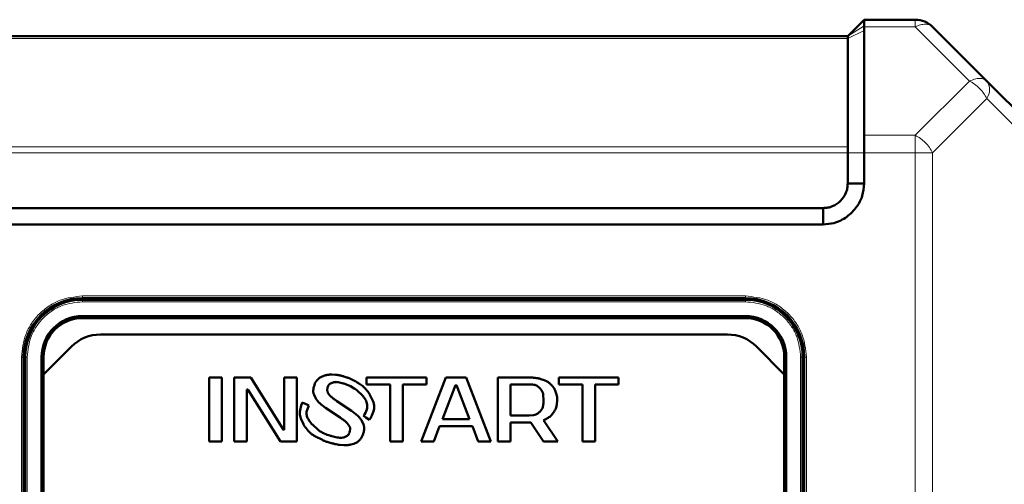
# Model space of a CAD drawing. Header units: millimetres. Extents: x 0 to 420, y 0 to 297.
# Tile 8 of 12: x 82 to 112, y 180 to 194. Entities that reach past the tile are written whole.
import ezdxf

# ---------------------------------------------------------------- set-up
doc = ezdxf.new("R2010")
doc.units = ezdxf.units.MM

msp = doc.modelspace()

# ---------------------------------------------------------------- linework, layer by layer
at = {"color": 7, "linetype": 'Continuous', "lineweight": 50}
for p, q in [((107.312, 194.101), (106.812, 193.601)), ((108.877, 194.101), (107.312, 194.101)), ((107.311, 190.571), (107.312, 193.773)), ((107.312, 193.881), (107.312, 193.917)), ((107.312, 193.881), (107.312, 193.773)), ((111.062, 192.226), (109.407, 193.881)), ((106.812, 193.601), (80.312, 193.601)), ((106.813, 193.601), (106.812, 193.601)), ((106.812, 193.528), (106.812, 190.217)), ((112.718, 190.571), (111.062, 192.226)), ((106.812, 190.04), (106.812, 189.101)), ((107.312, 190.04), (107.312, 189.101)), ((107.312, 189.101), (106.812, 189.101)), ((106.062, 188.351), (81.062, 188.351)), ((106.062, 187.851), (106.062, 188.351)), ((106.062, 187.851), (81.062, 187.851)), ((83.437, 185.601), (103.687, 185.601)), ((86.312, 185.551), (86.312, 185.601)), ((86.687, 185.601), (86.687, 185.551)), ((87.937, 185.601), (87.937, 185.551)), ((88.312, 185.601), (88.312, 185.551)), ((98.812, 185.551), (98.812, 185.601)), ((99.187, 185.601), (99.187, 185.551)), ((100.437, 185.601), (100.437, 185.551)), ((100.812, 185.601), (100.812, 185.551)), ((103.687, 185.551), (83.437, 185.551)), ((83.437, 185.051), (103.687, 185.051)), ((103.687, 184.989), (83.437, 184.989)), ((83.985, 184.489), (103.139, 184.489)), ((82.25, 183.271), (83.101, 184.123)), ((104.023, 184.123), (104.875, 183.271)), ((81.637, 176.976), (81.637, 183.801)), ((81.687, 183.801), (81.687, 177.023)), ((82.187, 177.204), (82.187, 183.801)), ((82.25, 183.801), (82.25, 183.271)), ((104.875, 183.271), (104.875, 183.801)), ((104.937, 183.801), (104.937, 177.204)), ((105.437, 177.023), (105.437, 183.801)), ((105.487, 183.801), (105.487, 176.976)), ((82.25, 183.271), (82.25, 177.23)), ((87.698, 183.174), (87.312, 183.174)), ((87.312, 183.174), (87.312, 181.216)), ((87.698, 181.216), (87.698, 183.174)), ((88.577, 183.174), (88.071, 183.174)), ((88.071, 183.174), (88.071, 181.216)), ((89.575, 181.579), (88.577, 183.174)), ((89.988, 183.174), (89.602, 183.174)), ((89.602, 183.174), (89.602, 181.579)), ((89.988, 181.216), (89.988, 183.174)), ((90.865, 183.245), (90.786, 183.219)), ((91.168, 183.259), (91.058, 183.264)), ((91.508, 183.18), (91.425, 183.206)), ((92.118, 183.174), (92.118, 182.964)), ((93.942, 183.174), (92.118, 183.174)), ((94.541, 183.174), (93.782, 181.216)), ((93.942, 182.964), (93.942, 183.174)), ((95.153, 183.174), (94.541, 183.174)), ((95.912, 181.216), (95.153, 183.174)), ((97.083, 183.174), (96.125, 183.174)), ((96.125, 183.174), (96.125, 181.216)), ((97.989, 183.174), (97.989, 182.964)), ((99.812, 183.174), (97.989, 183.174)), ((99.812, 182.964), (99.812, 183.174)), ((104.875, 177.23), (104.875, 183.271)), ((90.53, 182.978), (90.51, 182.913)), ((90.654, 183.144), (90.604, 183.094)), ((90.997, 182.98), (91.066, 183.014)), ((91.251, 183.031), (91.373, 183.003)), ((91.626, 182.908), (91.732, 182.844)), ((91.748, 183.074), (91.67, 183.113)), ((91.894, 182.983), (91.893, 182.984)), ((91.895, 182.984), (91.894, 182.983)), ((91.929, 182.963), (91.895, 182.984)), ((92.118, 182.964), (92.837, 182.964)), ((92.837, 182.964), (92.837, 181.216)), ((93.223, 181.216), (93.223, 182.964)), ((93.223, 182.964), (93.942, 182.964)), ((94.434, 181.901), (94.834, 182.936)), ((94.834, 182.936), (94.86, 182.936)), ((94.86, 182.936), (95.26, 181.901)), ((96.511, 182.964), (97.083, 182.964)), ((96.511, 182.013), (96.511, 182.964)), ((97.324, 182.916), (97.408, 182.848)), ((97.543, 183.094), (97.441, 183.128)), ((97.778, 182.932), (97.709, 182.994)), ((97.989, 182.964), (98.707, 182.964)), ((98.707, 182.964), (98.707, 181.216)), ((99.094, 182.964), (99.812, 182.964)), ((99.094, 181.216), (99.094, 182.964)), ((88.457, 182.81), (88.484, 182.81)), ((88.457, 181.216), (88.457, 182.81)), ((88.484, 182.81), (89.482, 181.216)), ((90.502, 182.668), (90.552, 182.558)), ((90.918, 182.831), (90.926, 182.868)), ((90.925, 182.733), (90.918, 182.765)), ((90.983, 182.637), (90.959, 182.669)), ((92.219, 182.648), (92.22, 182.649)), ((92.316, 182.441), (92.219, 182.648)), ((97.513, 182.64), (97.523, 182.489)), ((97.911, 182.69), (97.877, 182.778)), ((90.267, 182.361), (90.151, 182.415)), ((90.348, 182.32), (90.267, 182.361)), ((90.284, 182.128), (90.348, 182.32)), ((90.727, 182.349), (90.864, 182.248)), ((91.097, 182.535), (91.054, 182.57)), ((91.654, 182.157), (91.209, 182.455)), ((97.926, 182.345), (97.935, 182.489)), ((90.864, 182.248), (91.311, 181.949)), ((91.787, 182.059), (91.654, 182.157)), ((92.022, 182.001), (92.096, 181.95)), ((97.083, 182.013), (96.511, 182.013)), ((97.216, 182.023), (97.083, 182.013)), ((97.475, 182.217), (97.408, 182.129)), ((97.75, 182.015), (97.829, 182.111)), ((81.637, 181.926), (81.687, 181.926)), ((90.106, 181.927), (90.187, 181.747)), ((90.187, 181.747), (90.184, 181.745)), ((90.635, 181.576), (90.46, 181.735)), ((91.51, 181.795), (91.564, 181.73)), ((92.024, 181.735), (91.969, 181.848)), ((92.096, 181.95), (92.206, 181.881)), ((94.165, 181.216), (94.341, 181.691)), ((94.341, 181.691), (95.353, 181.691)), ((95.26, 181.901), (94.434, 181.901)), ((95.353, 181.691), (95.529, 181.216)), ((96.511, 181.803), (97.131, 181.803)), ((96.511, 181.216), (96.511, 181.803)), ((97.131, 181.803), (97.523, 181.216)), ((97.962, 181.216), (97.523, 181.876)), ((105.437, 181.926), (105.487, 181.926)), ((81.637, 181.551), (81.687, 181.551)), ((89.602, 181.579), (89.575, 181.579)), ((90.554, 181.375), (90.744, 181.277)), ((91.219, 181.344), (91.057, 181.383)), ((91.521, 181.393), (91.444, 181.355)), ((91.615, 181.601), (91.605, 181.533)), ((105.487, 181.551), (105.437, 181.551)), ((87.312, 181.216), (87.698, 181.216)), ((88.071, 181.216), (88.457, 181.216)), ((89.482, 181.216), (89.988, 181.216)), ((90.915, 181.208), (91.005, 181.181)), ((91.3, 181.117), (91.424, 181.109)), ((91.637, 181.125), (91.724, 181.15)), ((91.867, 181.229), (91.919, 181.284)), ((92.837, 181.216), (93.223, 181.216)), ((93.782, 181.216), (94.165, 181.216)), ((95.529, 181.216), (95.912, 181.216)), ((96.125, 181.216), (96.511, 181.216)), ((97.523, 181.216), (97.962, 181.216)), ((98.707, 181.216), (99.094, 181.216)), ((81.637, 180.301), (81.687, 180.301)), ((105.487, 180.301), (105.437, 180.301)), ((81.687, 179.926), (81.637, 179.926)), ((105.487, 179.926), (105.437, 179.926))]:
    msp.add_line(p, q, dxfattribs=at)
at = {"color": 9, "linetype": 'Continuous', "lineweight": 18}
for p, q in [((107.312, 193.773), (106.812, 193.528)), ((107.312, 193.917), (106.813, 193.601)), ((108.877, 193.881), (107.312, 193.881)), ((110.532, 192.226), (108.877, 193.881)), ((106.812, 193.528), (80.312, 193.528)), ((108.877, 190.571), (110.532, 192.226)), ((111.062, 191.696), (109.407, 190.04)), ((112.718, 190.04), (111.062, 191.696)), ((108.877, 190.571), (107.312, 190.571)), ((80.312, 190.217), (106.812, 190.217)), ((106.812, 190.04), (80.312, 190.04)), ((107.312, 190.04), (106.812, 190.04)), ((108.877, 190.04), (107.312, 190.04)), ((108.877, 138.787), (108.877, 190.04)), ((109.407, 190.04), (108.877, 190.04)), ((109.407, 138.787), (109.407, 190.04)), ((83.437, 185.664), (103.687, 185.664)), ((83.437, 185.664), (83.437, 185.601)), ((103.687, 185.664), (103.687, 185.601)), ((83.437, 185.489), (83.437, 185.551)), ((103.687, 185.489), (83.437, 185.489)), ((103.687, 185.489), (103.687, 185.551)), ((81.575, 158.051), (81.575, 183.801)), ((81.575, 183.801), (81.637, 183.801)), ((81.75, 183.801), (81.687, 183.801)), ((81.75, 183.801), (81.75, 177.023)), ((105.375, 177.023), (105.375, 183.801)), ((105.375, 183.801), (105.437, 183.801)), ((105.55, 183.801), (105.487, 183.801)), ((105.55, 183.801), (105.55, 158.051))]:
    msp.add_line(p, q, dxfattribs=at)
at = {"color": 7, "linetype": 'Continuous', "lineweight": 50}
for centre, radius, start, end in [((108.877, 193.351), 0.75, 45, 90), ((83.437, 183.801), 1.8, 90, 180), ((103.687, 183.801), 1.8, 0, 90), ((83.437, 183.801), 1.75, 90, 180), ((103.687, 183.801), 1.75, 0, 90), ((83.437, 183.801), 1.25, 90, 180), ((83.437, 183.801), 1.188, 90, 180), ((103.687, 183.801), 1.25, 0, 90), ((103.687, 183.801), 1.188, 0, 90), ((83.985, 183.239), 1.25, 90, 135), ((103.139, 183.239), 1.25, 45, 90)]:
    msp.add_arc(centre, radius, start, end, dxfattribs=at)
at = {"color": 9, "linetype": 'Continuous', "lineweight": 18}
msp.add_arc((110.681, 191.961), 0.464, 325.1431, 34.8569, dxfattribs=at)
at = {"color": 7, "linetype": 'Continuous', "lineweight": 50}
for points in [[(107.312, 194.101), (107.312, 194.093), (107.312, 194.076), (107.312, 193.97), (107.312, 193.917)], [(106.812, 193.601), (106.812, 193.6), (106.812, 193.598), (106.812, 193.583), (106.812, 193.561), (106.812, 193.539), (106.812, 193.528)], [(106.812, 190.217), (106.812, 190.205), (106.812, 190.181), (106.812, 190.137), (106.812, 190.09), (106.812, 190.057), (106.812, 190.04)]]:
    msp.add_open_spline(points, degree=3, dxfattribs=at)
at = {"color": 9, "linetype": 'Continuous', "lineweight": 18}
for points in [[(108.877, 193.881), (108.877, 193.914), (108.877, 193.98), (108.877, 194.048), (108.877, 194.093), (108.877, 194.098), (108.877, 194.101)], [(109.407, 193.881), (109.377, 193.905), (109.316, 193.951), (109.186, 193.97), (109.037, 193.951), (108.93, 193.905), (108.877, 193.881)], [(110.532, 192.226), (110.585, 192.249), (110.692, 192.296), (110.841, 192.314), (110.972, 192.296), (111.032, 192.249), (111.062, 192.226)], [(111.062, 191.696), (111.032, 191.749), (110.972, 191.856), (110.841, 192.005), (110.692, 192.135), (110.585, 192.196), (110.532, 192.226)], [(108.877, 190.04), (108.877, 190.09), (108.877, 190.188), (108.877, 190.329), (108.877, 190.461), (108.877, 190.534), (108.877, 190.571)], [(108.877, 190.571), (108.93, 190.541), (109.037, 190.48), (109.186, 190.35), (109.316, 190.201), (109.377, 190.094), (109.407, 190.04)]]:
    msp.add_open_spline(points, degree=3, dxfattribs=at)
at = {"color": 7, "linetype": 'Continuous', "lineweight": 50}
for points, knots in [([(107.312, 190.571), (107.312, 190.497), (107.312, 190.389), (107.312, 190.201), (107.312, 190.099), (107.312, 190.04)], [0, 0, 0, 0, 0.477801, 0.703133, 1, 1, 1, 1]), ([(107.312, 189.101), (107.302, 188.972), (107.282, 188.715), (107.09, 188.36), (106.797, 188.064), (106.432, 187.875), (106.173, 187.858), (106.062, 187.851)], [0, 0, 0, 0, 0.197417, 0.390669, 0.604477, 0.83082, 1, 1, 1, 1]), ([(106.812, 189.101), (106.81, 189.052), (106.807, 188.954), (106.745, 188.766), (106.605, 188.559), (106.398, 188.418), (106.21, 188.357), (106.111, 188.353), (106.062, 188.351)], [0, 0, 0, 0, 0.124349, 0.251215, 0.500001, 0.748788, 0.875704, 1, 1, 1, 1]), ([(90.786, 183.219), (90.771, 183.213), (90.74, 183.2), (90.694, 183.177), (90.667, 183.155), (90.654, 183.144)], [0, 0, 0, 0, 0.327175, 0.660089, 1, 1, 1, 1]), ([(91.058, 183.264), (91.041, 183.264), (91.008, 183.264), (90.959, 183.261), (90.911, 183.256), (90.881, 183.249), (90.865, 183.245)], [0, 0, 0, 0, 0.257527, 0.515096, 0.756531, 1, 1, 1, 1]), ([(91.425, 183.206), (91.409, 183.21), (91.359, 183.224), (91.291, 183.241), (91.221, 183.254), (91.186, 183.257), (91.168, 183.259)], [0, 0, 0, 0, 0.190196, 0.593736, 0.796504, 1, 1, 1, 1]), ([(91.67, 183.113), (91.655, 183.12), (91.625, 183.135), (91.583, 183.153), (91.544, 183.168), (91.52, 183.176), (91.508, 183.18)], [0, 0, 0, 0, 0.285416, 0.570856, 0.785274, 1, 1, 1, 1]), ([(97.441, 183.128), (97.425, 183.132), (97.377, 183.146), (97.293, 183.161), (97.189, 183.172), (97.119, 183.173), (97.083, 183.174)], [0, 0, 0, 0, 0.138078, 0.414432, 0.706396, 1, 1, 1, 1]), ([(90.51, 182.913), (90.506, 182.897), (90.495, 182.853), (90.484, 182.779), (90.488, 182.712), (90.5, 182.676), (90.502, 182.668)], [0, 0, 0, 0, 0.201151, 0.545743, 0.892876, 1, 1, 1, 1]), ([(90.604, 183.094), (90.593, 183.081), (90.574, 183.057), (90.548, 183.019), (90.536, 182.992), (90.53, 182.978)], [0, 0, 0, 0, 0.3631459, 0.6785741, 1, 1, 1, 1]), ([(90.926, 182.868), (90.93, 182.884), (90.939, 182.917), (90.964, 182.957), (90.987, 182.974), (90.997, 182.98)], [0, 0, 0, 0, 0.367246, 0.738269, 1, 1, 1, 1]), ([(91.066, 183.014), (91.082, 183.02), (91.114, 183.03), (91.161, 183.038), (91.208, 183.038), (91.237, 183.033), (91.251, 183.031)], [0, 0, 0, 0, 0.265723, 0.531644, 0.763776, 1, 1, 1, 1]), ([(91.373, 183.003), (91.389, 182.998), (91.441, 182.984), (91.509, 182.961), (91.577, 182.933), (91.61, 182.916), (91.626, 182.908)], [0, 0, 0, 0, 0.184609, 0.590315, 0.794694, 1, 1, 1, 1]), ([(91.893, 182.984), (91.88, 182.993), (91.852, 183.012), (91.814, 183.037), (91.78, 183.057), (91.759, 183.069), (91.748, 183.074)], [0, 0, 0, 0, 0.291963, 0.584536, 0.792137, 1, 1, 1, 1]), ([(92.148, 182.751), (92.138, 182.764), (92.107, 182.803), (92.056, 182.859), (91.994, 182.919), (91.951, 182.949), (91.929, 182.963)], [0, 0, 0, 0, 0.162764, 0.488473, 0.742304, 1, 1, 1, 1]), ([(97.083, 182.964), (97.1, 182.964), (97.149, 182.964), (97.214, 182.958), (97.279, 182.941), (97.309, 182.924), (97.324, 182.916)], [0, 0, 0, 0, 0.20109, 0.588729, 0.790872, 1, 1, 1, 1]), ([(97.709, 182.994), (97.696, 183.004), (97.67, 183.025), (97.629, 183.052), (97.587, 183.076), (97.558, 183.088), (97.543, 183.094)], [0, 0, 0, 0, 0.256997, 0.514093, 0.755932, 1, 1, 1, 1]), ([(97.877, 182.778), (97.87, 182.793), (97.855, 182.824), (97.832, 182.865), (97.806, 182.901), (97.787, 182.921), (97.778, 182.932)], [0, 0, 0, 0, 0.272354, 0.544847, 0.771067, 1, 1, 1, 1]), ([(90.918, 182.765), (90.917, 182.773), (90.915, 182.788), (90.915, 182.81), (90.917, 182.824), (90.918, 182.831)], [0, 0, 0, 0, 0.373096, 0.684236, 1, 1, 1, 1]), ([(90.959, 182.669), (90.954, 182.676), (90.945, 182.69), (90.933, 182.711), (90.928, 182.726), (90.925, 182.733)], [0, 0, 0, 0, 0.344928, 0.669748, 1, 1, 1, 1]), ([(91.054, 182.57), (91.041, 182.581), (91.022, 182.597), (90.999, 182.619), (90.988, 182.631), (90.983, 182.637)], [0, 0, 0, 0, 0.515789, 0.757333, 1, 1, 1, 1]), ([(91.732, 182.844), (91.746, 182.835), (91.814, 182.786), (91.909, 182.708), (92.021, 182.59), (92.094, 182.491), (92.117, 182.413), (92.124, 182.389)], [0, 0, 0, 0, 0.081756, 0.409296, 0.601776, 0.879808, 1, 1, 1, 1]), ([(92.175, 182.717), (92.172, 182.72), (92.167, 182.727), (92.158, 182.738), (92.152, 182.746), (92.148, 182.751)], [0, 0, 0, 0, 0.292563, 0.585125, 1, 1, 1, 1]), ([(92.22, 182.649), (92.216, 182.656), (92.207, 182.67), (92.192, 182.693), (92.181, 182.708), (92.175, 182.717)], [0, 0, 0, 0, 0.304501, 0.609027, 1, 1, 1, 1]), ([(97.408, 182.848), (97.42, 182.836), (97.454, 182.799), (97.497, 182.731), (97.508, 182.669), (97.513, 182.64)], [0, 0, 0, 0, 0.211071, 0.637362, 1, 1, 1, 1]), ([(97.935, 182.489), (97.935, 182.505), (97.935, 182.547), (97.931, 182.616), (97.918, 182.665), (97.911, 182.69)], [0, 0, 0, 0, 0.245158, 0.619289, 1, 1, 1, 1]), ([(90.151, 182.415), (90.145, 182.399), (90.118, 182.321), (90.086, 182.208), (90.071, 182.057), (90.093, 181.975), (90.106, 181.927)], [0, 0, 0, 0, 0.099976, 0.500905, 0.701483, 1, 1, 1, 1]), ([(90.552, 182.558), (90.56, 182.544), (90.587, 182.497), (90.641, 182.423), (90.698, 182.374), (90.727, 182.349)], [0, 0, 0, 0, 0.181931, 0.584871, 1, 1, 1, 1]), ([(91.209, 182.455), (91.195, 182.465), (91.169, 182.483), (91.132, 182.509), (91.109, 182.526), (91.097, 182.535)], [0, 0, 0, 0, 0.364174, 0.681993, 1, 1, 1, 1]), ([(92.124, 182.389), (92.129, 182.357), (92.138, 182.294), (92.117, 182.155), (92.061, 182.064), (92.022, 182.001)], [0, 0, 0, 0, 0.231928, 0.468163, 1, 1, 1, 1]), ([(92.206, 181.881), (92.214, 181.895), (92.238, 181.939), (92.294, 182.051), (92.345, 182.187), (92.35, 182.336), (92.328, 182.405), (92.316, 182.441)], [0, 0, 0, 0, 0.084631, 0.253957, 0.635557, 0.811264, 1, 1, 1, 1]), ([(97.523, 182.489), (97.522, 182.472), (97.522, 182.422), (97.517, 182.339), (97.5, 182.263), (97.479, 182.225), (97.475, 182.217)], [0, 0, 0, 0, 0.179524, 0.538938, 0.900842, 1, 1, 1, 1]), ([(97.829, 182.111), (97.838, 182.125), (97.864, 182.164), (97.895, 182.222), (97.918, 182.288), (97.924, 182.326), (97.926, 182.345)], [0, 0, 0, 0, 0.194952, 0.547581, 0.771599, 1, 1, 1, 1]), ([(90.393, 181.816), (90.383, 181.829), (90.354, 181.87), (90.312, 181.943), (90.278, 182.035), (90.282, 182.099), (90.284, 182.128)], [0, 0, 0, 0, 0.147433, 0.442841, 0.740029, 1, 1, 1, 1]), ([(91.969, 181.848), (91.96, 181.862), (91.933, 181.904), (91.89, 181.961), (91.837, 182.017), (91.804, 182.045), (91.787, 182.059)], [0, 0, 0, 0, 0.1783758, 0.5356337, 0.7667767, 1, 1, 1, 1]), ([(97.408, 182.129), (97.396, 182.118), (97.36, 182.082), (97.297, 182.039), (97.24, 182.028), (97.216, 182.023)], [0, 0, 0, 0, 0.2235408, 0.6749322, 1, 1, 1, 1]), ([(97.523, 181.876), (97.538, 181.882), (97.586, 181.902), (97.65, 181.934), (97.71, 181.975), (97.737, 182.001), (97.75, 182.015)], [0, 0, 0, 0, 0.186242, 0.585958, 0.791213, 1, 1, 1, 1]), ([(90.184, 181.745), (90.189, 181.738), (90.196, 181.725), (90.207, 181.708), (90.215, 181.697), (90.218, 181.692)], [0, 0, 0, 0, 0.398915, 0.699314, 1, 1, 1, 1]), ([(90.218, 181.692), (90.221, 181.689), (90.225, 181.683), (90.232, 181.674), (90.235, 181.669), (90.237, 181.666)], [0, 0, 0, 0, 0.387215, 0.6936, 1, 1, 1, 1]), ([(90.414, 181.788), (90.411, 181.791), (90.406, 181.797), (90.399, 181.807), (90.395, 181.813), (90.393, 181.816)], [0, 0, 0, 0, 0.357004, 0.67849, 1, 1, 1, 1]), ([(90.46, 181.735), (90.454, 181.741), (90.443, 181.752), (90.428, 181.77), (90.418, 181.782), (90.414, 181.788)], [0, 0, 0, 0, 0.355597, 0.677633, 1, 1, 1, 1]), ([(91.311, 181.949), (91.325, 181.939), (91.367, 181.911), (91.421, 181.873), (91.474, 181.831), (91.498, 181.807), (91.51, 181.795)], [0, 0, 0, 0, 0.198972, 0.597924, 0.798414, 1, 1, 1, 1]), ([(91.564, 181.73), (91.573, 181.716), (91.589, 181.693), (91.608, 181.654), (91.615, 181.623), (91.615, 181.604), (91.615, 181.601)], [0, 0, 0, 0, 0.3546996, 0.5860734, 0.9306106, 1, 1, 1, 1]), ([(92.021, 181.488), (92.025, 181.505), (92.035, 181.547), (92.045, 181.617), (92.041, 181.685), (92.028, 181.723), (92.024, 181.735)], [0, 0, 0, 0, 0.199369, 0.520221, 0.843107, 1, 1, 1, 1]), ([(90.237, 181.666), (90.247, 181.653), (90.296, 181.585), (90.373, 181.499), (90.474, 181.42), (90.527, 181.39), (90.554, 181.375)], [0, 0, 0, 0, 0.1151593, 0.5775999, 0.7873978, 1, 1, 1, 1]), ([(91.057, 181.383), (91.041, 181.388), (90.961, 181.411), (90.848, 181.45), (90.723, 181.513), (90.665, 181.555), (90.635, 181.576)], [0, 0, 0, 0, 0.10718, 0.53655, 0.766669, 1, 1, 1, 1]), ([(91.605, 181.533), (91.6, 181.517), (91.59, 181.48), (91.566, 181.428), (91.535, 181.404), (91.521, 181.393)], [0, 0, 0, 0, 0.298918, 0.688431, 1, 1, 1, 1]), ([(91.919, 181.284), (91.929, 181.297), (91.957, 181.334), (91.994, 181.402), (92.012, 181.459), (92.021, 181.488)], [0, 0, 0, 0, 0.21757, 0.603056, 1, 1, 1, 1]), ([(90.744, 181.277), (90.76, 181.27), (90.79, 181.256), (90.833, 181.237), (90.875, 181.221), (90.902, 181.212), (90.915, 181.208)], [0, 0, 0, 0, 0.271118, 0.542254, 0.770965, 1, 1, 1, 1]), ([(91.005, 181.181), (91.021, 181.176), (91.069, 181.163), (91.142, 181.144), (91.225, 181.126), (91.275, 181.12), (91.3, 181.117)], [0, 0, 0, 0, 0.165315, 0.495981, 0.747504, 1, 1, 1, 1]), ([(91.444, 181.355), (91.428, 181.35), (91.38, 181.335), (91.303, 181.33), (91.244, 181.34), (91.219, 181.344)], [0, 0, 0, 0, 0.219746, 0.663137, 1, 1, 1, 1]), ([(91.424, 181.109), (91.44, 181.109), (91.484, 181.108), (91.542, 181.11), (91.597, 181.116), (91.624, 181.122), (91.637, 181.125)], [0, 0, 0, 0, 0.232977, 0.614177, 0.8065, 1, 1, 1, 1]), ([(91.724, 181.15), (91.739, 181.156), (91.771, 181.168), (91.81, 181.187), (91.842, 181.208), (91.859, 181.222), (91.867, 181.229)], [0, 0, 0, 0, 0.305292, 0.610849, 0.80416, 1, 1, 1, 1])]:
    msp.add_open_spline(points, degree=3, knots=knots, dxfattribs=at)
at = {"color": 9, "linetype": 'Continuous', "lineweight": 18}
for points, knots in [([(81.575, 183.801), (81.6, 184.035), (81.638, 184.396), (81.87, 184.829), (82.11, 185.128), (82.409, 185.368), (82.842, 185.6), (83.203, 185.639), (83.437, 185.664)], [0, 0, 0, 0, 0.2394568, 0.3683607, 0.5, 0.6316393, 0.7605432, 1, 1, 1, 1]), ([(103.687, 185.664), (103.922, 185.639), (104.282, 185.6), (104.716, 185.368), (105.014, 185.128), (105.254, 184.829), (105.487, 184.396), (105.525, 184.035), (105.55, 183.801)], [0, 0, 0, 0, 0.239457, 0.368361, 0.5, 0.631639, 0.760543, 1, 1, 1, 1]), ([(83.437, 185.489), (83.225, 185.466), (82.898, 185.431), (82.506, 185.221), (82.235, 185.003), (82.017, 184.733), (81.807, 184.34), (81.772, 184.013), (81.75, 183.801)], [0, 0, 0, 0, 0.239457, 0.368361, 0.5, 0.631639, 0.760543, 1, 1, 1, 1]), ([(105.375, 183.801), (105.352, 184.013), (105.317, 184.34), (105.107, 184.733), (104.889, 185.003), (104.619, 185.221), (104.226, 185.431), (103.899, 185.466), (103.687, 185.489)], [0, 0, 0, 0, 0.239457, 0.368361, 0.5, 0.631639, 0.760543, 1, 1, 1, 1])]:
    msp.add_open_spline(points, degree=3, knots=knots, dxfattribs=at)

doc.saveas('drawing.dxf')
